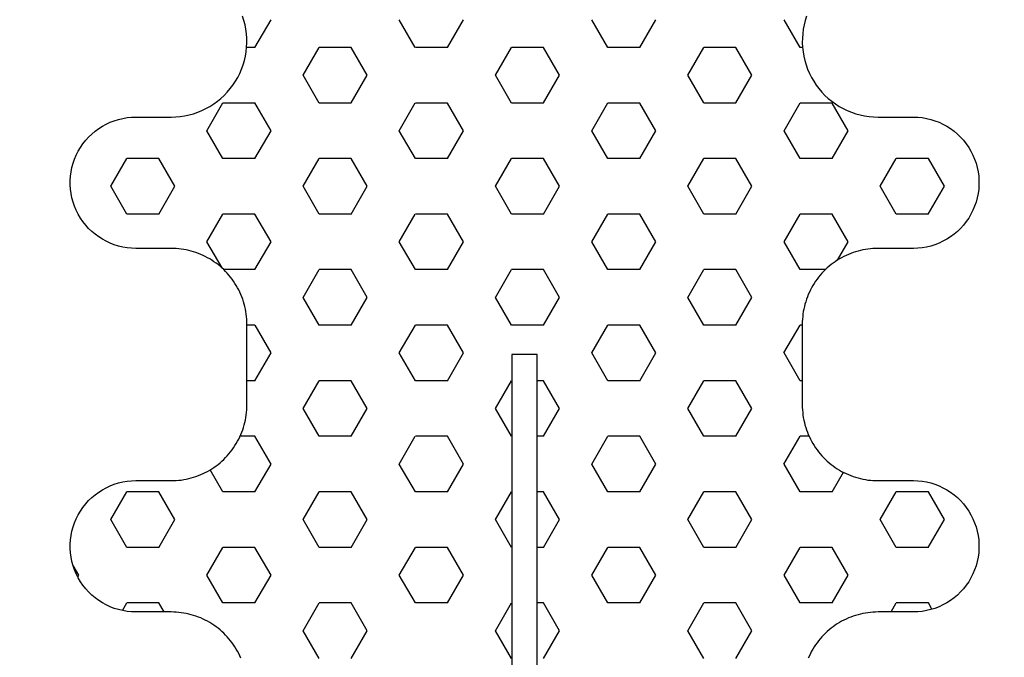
# Model space of a CAD drawing. Extents: x 4615668 to 9294084, y 5325188 to 10688993.
# Tile 33 of 256: x 4635352.97 to 4635354.92, y 5331396.98 to 5331398.24. Entities that reach past the tile are written whole.
import ezdxf

# ---------------------------------------------------------------- set-up
doc = ezdxf.new("R2010")
doc.units = 0
doc.header["$MEASUREMENT"] = 0
doc.layers.add('A_wymiary', color=152, linetype='Continuous', lineweight=5)
doc.layers.add('CrossSectionsProfils', color=7, linetype='Continuous')
doc.styles.add('wewn', font='arial.ttf', dxfattribs={"height": 12})
doc.dimstyles.new('Kopia 1do100 wew', dxfattribs={"dimscale": 0.5, "dimtxt": 8, "dimasz": 15, "dimexe": 20, "dimexo": 0, "dimgap": 5, "dimtad": 1, "dimdec": 0, "dimzin": 9, "dimtxsty": 'wewn', "dimblk": 'ARCHTICK', "dimcen": 3, "dimdle": 20, "dimclrd": 256, "dimclre": 256, "dimclrt": 256, "dimadec": 0, "dimazin": 2, "dimtfac": 1, "dimtdec": 0, "dimtix": 1, "dimtmove": 2, "dimatfit": 3, "dimldrblk": 'NONE', "dimfxl": 0, "dimtvp": 1, "dimtolj": 1, "dimtzin": 0, "dimlwd": 5, "dimlwe": 5, "dimarcsym": 0})

# ---------------------------------------------------------------- blocks, each defined once
blk = doc.blocks.new('Hatch84418', base_point=(6053.053, 1361.842))
at = {"layer": 'CrossSectionsProfils'}
for p, q in [((6442.598, 1336.419), (6442.915, 1336.969)), ((6445.773, 1336.42), (6445.455, 1336.969)), ((6446.407, 1336.419), (6446.725, 1336.969)), ((6449.583, 1336.42), (6449.265, 1336.969)), ((6450.218, 1336.419), (6450.535, 1336.969)), ((6453.393, 1336.419), (6453.075, 1336.969)), ((6442.547, 1336.419), (6442.597, 1336.419)), ((6443.55, 1335.87), (6443.867, 1336.419)), ((6443.867, 1336.419), (6444.502, 1336.419)), ((6444.82, 1335.87), (6444.502, 1336.42)), ((6445.772, 1336.419), (6446.407, 1336.419)), ((6447.36, 1335.869), (6447.677, 1336.419)), ((6447.677, 1336.419), (6448.312, 1336.419)), ((6448.63, 1335.87), (6448.312, 1336.419)), ((6449.583, 1336.419), (6450.217, 1336.419)), ((6451.17, 1335.869), (6451.487, 1336.419)), ((6451.487, 1336.419), (6452.123, 1336.419)), ((6452.44, 1335.87), (6452.123, 1336.419)), ((6453.393, 1336.419), (6453.559, 1336.419)), ((6443.868, 1335.32), (6443.55, 1335.87)), ((6444.502, 1335.32), (6444.82, 1335.87)), ((6447.678, 1335.32), (6447.36, 1335.87)), ((6448.312, 1335.319), (6448.63, 1335.869)), ((6451.487, 1335.32), (6451.17, 1335.87)), ((6452.123, 1335.319), (6452.44, 1335.869)), ((6441.645, 1334.77), (6441.962, 1335.319)), ((6441.962, 1335.319), (6442.597, 1335.319)), ((6442.915, 1334.77), (6442.598, 1335.32)), ((6443.867, 1335.319), (6444.502, 1335.319)), ((6445.455, 1334.769), (6445.772, 1335.319)), ((6445.772, 1335.319), (6446.407, 1335.319)), ((6446.725, 1334.77), (6446.408, 1335.32)), ((6447.677, 1335.319), (6448.312, 1335.319)), ((6449.265, 1334.77), (6449.583, 1335.319)), ((6449.583, 1335.319), (6450.217, 1335.319)), ((6450.535, 1334.77), (6450.218, 1335.32)), ((6451.487, 1335.319), (6452.123, 1335.319)), ((6453.075, 1334.77), (6453.393, 1335.32)), ((6453.393, 1335.319), (6454.027, 1335.319)), ((6454.345, 1334.77), (6454.027, 1335.32)), ((6441.962, 1334.22), (6441.645, 1334.77)), ((6442.597, 1334.22), (6442.915, 1334.77)), ((6445.772, 1334.22), (6445.455, 1334.77)), ((6446.407, 1334.219), (6446.725, 1334.769)), ((6449.583, 1334.22), (6449.265, 1334.77)), ((6450.217, 1334.219), (6450.535, 1334.769)), ((6453.393, 1334.22), (6453.075, 1334.77)), ((6454.027, 1334.219), (6454.345, 1334.769)), ((6439.74, 1333.67), (6440.057, 1334.22)), ((6440.057, 1334.22), (6440.692, 1334.22)), ((6441.01, 1333.67), (6440.692, 1334.22)), ((6441.962, 1334.22), (6442.597, 1334.22)), ((6443.55, 1333.67), (6443.867, 1334.22)), ((6443.867, 1334.22), (6444.502, 1334.22)), ((6444.82, 1333.67), (6444.502, 1334.22)), ((6445.772, 1334.22), (6446.407, 1334.22)), ((6447.36, 1333.67), (6447.678, 1334.22)), ((6447.677, 1334.22), (6448.312, 1334.22)), ((6448.63, 1333.67), (6448.312, 1334.22)), ((6449.583, 1334.22), (6450.217, 1334.22)), ((6451.17, 1333.67), (6451.487, 1334.22)), ((6451.487, 1334.22), (6452.123, 1334.22)), ((6452.44, 1333.67), (6452.123, 1334.22)), ((6453.393, 1334.22), (6454.027, 1334.22)), ((6454.98, 1333.67), (6455.297, 1334.219)), ((6455.297, 1334.22), (6455.932, 1334.22)), ((6456.25, 1333.67), (6455.933, 1334.22)), ((6440.058, 1333.12), (6439.74, 1333.67)), ((6440.692, 1333.12), (6441.01, 1333.67)), ((6443.868, 1333.12), (6443.55, 1333.67)), ((6444.502, 1333.12), (6444.82, 1333.67)), ((6447.678, 1333.12), (6447.36, 1333.67)), ((6448.312, 1333.12), (6448.63, 1333.67)), ((6451.488, 1333.12), (6451.17, 1333.67)), ((6452.123, 1333.12), (6452.44, 1333.67)), ((6455.297, 1333.12), (6454.98, 1333.67)), ((6455.933, 1333.12), (6456.25, 1333.67)), ((6440.057, 1333.12), (6440.692, 1333.12)), ((6441.645, 1332.57), (6441.962, 1333.12)), ((6441.962, 1333.12), (6442.597, 1333.12)), ((6442.915, 1332.57), (6442.598, 1333.12)), ((6443.867, 1333.12), (6444.502, 1333.12)), ((6445.455, 1332.57), (6445.772, 1333.12)), ((6445.772, 1333.12), (6446.407, 1333.12)), ((6446.725, 1332.57), (6446.408, 1333.12)), ((6447.677, 1333.12), (6448.312, 1333.12)), ((6449.265, 1332.57), (6449.583, 1333.12)), ((6449.583, 1333.12), (6450.217, 1333.12)), ((6450.535, 1332.57), (6450.218, 1333.12)), ((6451.487, 1333.12), (6452.123, 1333.12)), ((6453.075, 1332.57), (6453.393, 1333.12)), ((6453.393, 1333.12), (6454.027, 1333.12)), ((6454.345, 1332.57), (6454.028, 1333.12)), ((6455.297, 1333.12), (6455.932, 1333.12)), ((6441.853, 1332.21), (6441.645, 1332.57)), ((6442.597, 1332.02), (6442.915, 1332.57)), ((6445.772, 1332.02), (6445.455, 1332.57)), ((6446.408, 1332.02), (6446.725, 1332.57)), ((6449.583, 1332.02), (6449.265, 1332.57)), ((6450.217, 1332.02), (6450.535, 1332.57)), ((6453.393, 1332.02), (6453.075, 1332.57)), ((6454.046, 1332.053), (6454.345, 1332.57)), ((6442.095, 1332.02), (6442.597, 1332.02)), ((6443.55, 1331.47), (6443.867, 1332.02)), ((6443.867, 1332.02), (6444.502, 1332.02)), ((6444.82, 1331.47), (6444.502, 1332.02)), ((6445.772, 1332.02), (6446.407, 1332.02)), ((6447.36, 1331.47), (6447.678, 1332.02)), ((6447.677, 1332.02), (6448.312, 1332.02)), ((6448.63, 1331.47), (6448.312, 1332.02)), ((6449.583, 1332.02), (6450.217, 1332.02)), ((6451.17, 1331.47), (6451.487, 1332.02)), ((6451.487, 1332.02), (6452.123, 1332.02)), ((6452.44, 1331.47), (6452.123, 1332.02)), ((6453.393, 1332.02), (6454.011, 1332.02)), ((6443.868, 1330.92), (6443.55, 1331.47)), ((6444.502, 1330.92), (6444.82, 1331.47)), ((6447.678, 1330.92), (6447.36, 1331.47)), ((6448.312, 1330.92), (6448.63, 1331.47)), ((6451.488, 1330.92), (6451.17, 1331.47)), ((6452.123, 1330.92), (6452.44, 1331.47)), ((6442.553, 1330.92), (6442.597, 1330.92)), ((6442.916, 1330.37), (6442.598, 1330.92)), ((6443.867, 1330.92), (6444.502, 1330.92)), ((6445.455, 1330.37), (6445.772, 1330.92)), ((6445.772, 1330.92), (6446.407, 1330.92)), ((6446.725, 1330.37), (6446.408, 1330.92)), ((6447.677, 1330.92), (6448.312, 1330.92)), ((6449.265, 1330.37), (6449.583, 1330.92)), ((6449.583, 1330.92), (6450.217, 1330.92)), ((6450.535, 1330.37), (6450.217, 1330.92)), ((6451.487, 1330.92), (6452.123, 1330.92)), ((6453.075, 1330.37), (6453.392, 1330.92)), ((6453.393, 1330.92), (6453.553, 1330.92)), ((6442.597, 1329.82), (6442.915, 1330.37)), ((6445.772, 1329.82), (6445.455, 1330.37)), ((6446.408, 1329.82), (6446.725, 1330.37)), ((6449.583, 1329.82), (6449.265, 1330.37)), ((6450.217, 1329.82), (6450.535, 1330.37)), ((6453.393, 1329.82), (6453.075, 1330.37)), ((6442.553, 1329.82), (6442.597, 1329.82)), ((6443.55, 1329.27), (6443.867, 1329.82)), ((6443.867, 1329.82), (6444.502, 1329.82)), ((6444.82, 1329.271), (6444.502, 1329.82)), ((6445.772, 1329.82), (6446.407, 1329.82)), ((6447.36, 1329.27), (6447.677, 1329.82)), ((6447.677, 1329.82), (6447.803, 1329.82)), ((6448.303, 1329.82), (6448.312, 1329.82)), ((6448.63, 1329.271), (6448.312, 1329.82)), ((6449.583, 1329.82), (6450.217, 1329.82)), ((6451.17, 1329.27), (6451.487, 1329.82)), ((6451.487, 1329.82), (6452.123, 1329.82)), ((6452.44, 1329.27), (6452.123, 1329.82)), ((6453.393, 1329.82), (6453.553, 1329.82)), ((6443.868, 1328.721), (6443.55, 1329.271)), ((6444.502, 1328.72), (6444.82, 1329.27)), ((6447.678, 1328.72), (6447.36, 1329.27)), ((6448.312, 1328.72), (6448.63, 1329.27)), ((6451.487, 1328.72), (6451.17, 1329.27)), ((6452.122, 1328.72), (6452.44, 1329.27)), ((6442.418, 1328.72), (6442.597, 1328.72)), ((6442.916, 1328.171), (6442.598, 1328.721)), ((6443.867, 1328.72), (6444.502, 1328.72)), ((6445.455, 1328.171), (6445.772, 1328.72)), ((6445.772, 1328.72), (6446.407, 1328.72)), ((6446.725, 1328.171), (6446.408, 1328.72)), ((6447.677, 1328.72), (6447.803, 1328.72)), ((6448.303, 1328.72), (6448.312, 1328.72)), ((6449.265, 1328.17), (6449.583, 1328.72)), ((6449.583, 1328.72), (6450.217, 1328.72)), ((6450.535, 1328.171), (6450.218, 1328.721)), ((6451.487, 1328.72), (6452.123, 1328.72)), ((6453.075, 1328.17), (6453.393, 1328.72)), ((6453.393, 1328.72), (6453.688, 1328.72)), ((6441.963, 1327.621), (6441.739, 1328.009)), ((6442.597, 1327.62), (6442.915, 1328.17)), ((6445.772, 1327.621), (6445.455, 1328.171)), ((6446.407, 1327.62), (6446.725, 1328.17)), ((6449.583, 1327.621), (6449.265, 1328.171)), ((6450.217, 1327.62), (6450.535, 1328.17)), ((6453.393, 1327.62), (6453.075, 1328.17)), ((6454.027, 1327.621), (6454.28, 1328.058)), ((6439.74, 1327.071), (6440.057, 1327.621)), ((6440.057, 1327.62), (6440.692, 1327.62)), ((6441.01, 1327.071), (6440.692, 1327.621)), ((6441.962, 1327.62), (6442.597, 1327.62)), ((6443.55, 1327.071), (6443.868, 1327.62)), ((6443.867, 1327.62), (6444.502, 1327.62)), ((6444.82, 1327.071), (6444.503, 1327.621)), ((6445.772, 1327.62), (6446.407, 1327.62)), ((6447.36, 1327.071), (6447.677, 1327.62)), ((6447.677, 1327.62), (6447.803, 1327.62)), ((6448.303, 1327.62), (6448.312, 1327.62)), ((6448.63, 1327.071), (6448.312, 1327.621)), ((6449.583, 1327.62), (6450.217, 1327.62)), ((6451.17, 1327.071), (6451.487, 1327.62)), ((6451.487, 1327.62), (6452.123, 1327.62)), ((6452.44, 1327.071), (6452.123, 1327.621)), ((6453.393, 1327.62), (6454.027, 1327.62)), ((6454.98, 1327.07), (6455.297, 1327.62)), ((6455.297, 1327.62), (6455.932, 1327.62)), ((6456.25, 1327.071), (6455.933, 1327.621)), ((6440.058, 1326.521), (6439.74, 1327.071)), ((6440.692, 1326.521), (6441.01, 1327.071)), ((6443.868, 1326.521), (6443.55, 1327.071)), ((6444.502, 1326.521), (6444.82, 1327.071)), ((6447.678, 1326.521), (6447.36, 1327.071)), ((6448.312, 1326.521), (6448.63, 1327.071)), ((6451.488, 1326.521), (6451.17, 1327.071)), ((6452.123, 1326.521), (6452.44, 1327.071)), ((6455.297, 1326.521), (6454.98, 1327.071)), ((6455.932, 1326.521), (6456.25, 1327.071)), ((6440.057, 1326.521), (6440.692, 1326.521)), ((6441.645, 1325.971), (6441.962, 1326.521)), ((6441.962, 1326.521), (6442.597, 1326.521)), ((6442.915, 1325.971), (6442.598, 1326.521)), ((6443.867, 1326.521), (6444.502, 1326.521)), ((6445.455, 1325.971), (6445.772, 1326.521)), ((6445.772, 1326.521), (6446.407, 1326.521)), ((6446.725, 1325.971), (6446.408, 1326.521)), ((6447.677, 1326.521), (6447.803, 1326.521)), ((6448.303, 1326.521), (6448.312, 1326.521)), ((6449.265, 1325.971), (6449.583, 1326.521)), ((6449.583, 1326.521), (6450.217, 1326.521)), ((6450.535, 1325.971), (6450.217, 1326.521)), ((6451.487, 1326.521), (6452.123, 1326.521)), ((6453.075, 1325.971), (6453.393, 1326.521)), ((6453.393, 1326.521), (6454.027, 1326.521)), ((6454.345, 1325.971), (6454.027, 1326.521)), ((6455.297, 1326.521), (6455.932, 1326.521)), ((6456.885, 1325.971), (6456.997, 1326.165)), ((6441.962, 1325.421), (6441.645, 1325.971)), ((6442.598, 1325.421), (6442.915, 1325.971)), ((6445.773, 1325.421), (6445.455, 1325.971)), ((6446.407, 1325.421), (6446.725, 1325.971)), ((6449.583, 1325.421), (6449.265, 1325.971)), ((6450.217, 1325.421), (6450.535, 1325.971)), ((6453.393, 1325.421), (6453.075, 1325.971)), ((6454.027, 1325.421), (6454.345, 1325.971)), ((6456.904, 1325.938), (6456.885, 1325.971)), ((6439.985, 1325.296), (6440.057, 1325.421)), ((6440.057, 1325.421), (6440.692, 1325.421)), ((6440.796, 1325.242), (6440.692, 1325.421)), ((6441.962, 1325.421), (6442.597, 1325.421)), ((6443.55, 1324.871), (6443.867, 1325.421)), ((6443.867, 1325.421), (6444.502, 1325.421)), ((6444.82, 1324.871), (6444.503, 1325.421)), ((6445.772, 1325.421), (6446.407, 1325.421)), ((6447.36, 1324.871), (6447.677, 1325.421)), ((6447.677, 1325.421), (6447.803, 1325.421)), ((6448.303, 1325.421), (6448.312, 1325.421)), ((6448.63, 1324.871), (6448.312, 1325.421)), ((6449.583, 1325.421), (6450.217, 1325.421)), ((6451.17, 1324.871), (6451.487, 1325.421)), ((6451.487, 1325.421), (6452.123, 1325.421)), ((6452.44, 1324.871), (6452.123, 1325.421)), ((6453.393, 1325.421), (6454.027, 1325.421)), ((6455.194, 1325.242), (6455.297, 1325.421)), ((6455.297, 1325.421), (6455.932, 1325.421)), ((6456.02, 1325.27), (6455.933, 1325.421)), ((6443.868, 1324.321), (6443.55, 1324.871)), ((6444.502, 1324.321), (6444.82, 1324.871)), ((6447.678, 1324.321), (6447.36, 1324.871)), ((6448.312, 1324.321), (6448.63, 1324.871)), ((6451.487, 1324.321), (6451.17, 1324.871)), ((6452.123, 1324.321), (6452.44, 1324.871))]:
    blk.add_line(p, q, dxfattribs=at)
blk = doc.blocks.new('121040', base_point=(6448.053, 1341.842))
at = {"layer": 'CrossSectionsProfils', "flags": 128}
for points in [[(6447.803, 1307.311), (6447.803, 1330.34), (6448.303, 1330.34), (6448.303, 1307.311)], [(6453.672, 1324.327), (6453.693, 1324.373), (6453.715, 1324.418), (6453.738, 1324.463), (6453.763, 1324.506), (6453.789, 1324.549), (6453.817, 1324.591), (6453.846, 1324.632), (6453.876, 1324.671), (6453.908, 1324.71), (6453.941, 1324.748), (6453.975, 1324.785), (6454.011, 1324.82), (6454.047, 1324.854), (6454.085, 1324.887), (6454.124, 1324.919), (6454.164, 1324.949), (6454.205, 1324.979), (6454.246, 1325.006), (6454.289, 1325.032), (6454.333, 1325.057), (6454.377, 1325.081), (6454.422, 1325.102), (6454.468, 1325.123), (6454.514, 1325.142), (6454.562, 1325.159), (6454.609, 1325.174), (6454.657, 1325.188), (6454.706, 1325.201), (6454.755, 1325.212), (6454.804, 1325.221), (6454.854, 1325.228), (6454.903, 1325.234), (6454.953, 1325.238), (6455.003, 1325.241), (6455.053, 1325.242), (6455.053, 1325.242), (6455.753, 1325.242), (6455.84, 1325.245), (6455.927, 1325.253), (6456.012, 1325.268), (6456.097, 1325.288), (6456.18, 1325.314), (6456.261, 1325.345), (6456.34, 1325.382), (6456.416, 1325.423), (6456.489, 1325.47), (6456.559, 1325.522), (6456.625, 1325.578), (6456.688, 1325.638), (6456.746, 1325.703), (6456.8, 1325.771), (6456.849, 1325.842), (6456.894, 1325.917), (6456.933, 1325.995), (6456.967, 1326.075), (6456.995, 1326.157), (6457.018, 1326.24), (6457.035, 1326.326), (6457.047, 1326.412), (6457.053, 1326.498), (6457.053, 1326.585), (6457.047, 1326.672), (6457.035, 1326.758), (6457.018, 1326.843), (6456.995, 1326.927), (6456.967, 1327.009), (6456.933, 1327.089), (6456.894, 1327.167), (6456.849, 1327.241), (6456.8, 1327.313), (6456.746, 1327.381), (6456.688, 1327.446), (6456.625, 1327.506), (6456.559, 1327.562), (6456.489, 1327.614), (6456.416, 1327.66), (6456.34, 1327.702), (6456.261, 1327.739), (6456.18, 1327.77), (6456.097, 1327.796), (6456.012, 1327.816), (6455.927, 1327.83), (6455.84, 1327.839), (6455.753, 1327.842), (6455.753, 1327.842), (6455.053, 1327.842), (6455.003, 1327.843), (6454.953, 1327.845), (6454.903, 1327.849), (6454.854, 1327.855), (6454.804, 1327.863), (6454.755, 1327.872), (6454.706, 1327.883), (6454.657, 1327.895), (6454.609, 1327.909), (6454.562, 1327.925), (6454.514, 1327.942), (6454.468, 1327.961), (6454.422, 1327.981), (6454.377, 1328.003), (6454.333, 1328.026), (6454.289, 1328.051), (6454.246, 1328.078), (6454.205, 1328.105), (6454.164, 1328.134), (6454.124, 1328.165), (6454.085, 1328.196), (6454.047, 1328.229), (6454.011, 1328.264), (6453.975, 1328.299), (6453.941, 1328.336), (6453.908, 1328.373), (6453.876, 1328.412), (6453.846, 1328.452), (6453.817, 1328.493), (6453.789, 1328.535), (6453.763, 1328.577), (6453.738, 1328.621), (6453.715, 1328.665), (6453.693, 1328.71), (6453.672, 1328.756), (6453.654, 1328.803), (6453.636, 1328.85), (6453.621, 1328.897), (6453.607, 1328.946), (6453.594, 1328.994), (6453.583, 1329.043), (6453.574, 1329.092), (6453.567, 1329.142), (6453.561, 1329.192), (6453.557, 1329.242), (6453.554, 1329.292), (6453.553, 1329.342), (6453.553, 1329.342), (6453.553, 1330.942), (6453.554, 1330.992), (6453.557, 1331.042), (6453.561, 1331.092), (6453.567, 1331.142), (6453.574, 1331.191), (6453.583, 1331.241), (6453.594, 1331.29), (6453.607, 1331.338), (6453.621, 1331.386), (6453.636, 1331.434), (6453.654, 1331.481), (6453.672, 1331.527), (6453.693, 1331.573), (6453.715, 1331.618), (6453.738, 1331.663), (6453.763, 1331.706), (6453.789, 1331.749), (6453.817, 1331.791), (6453.846, 1331.832), (6453.876, 1331.871), (6453.908, 1331.91), (6453.941, 1331.948), (6453.975, 1331.985), (6454.011, 1332.02), (6454.047, 1332.054), (6454.085, 1332.087), (6454.124, 1332.119), (6454.164, 1332.149), (6454.205, 1332.178), (6454.246, 1332.206), (6454.289, 1332.232), (6454.333, 1332.257), (6454.377, 1332.281), (6454.422, 1332.302), (6454.468, 1332.323), (6454.514, 1332.342), (6454.562, 1332.359), (6454.609, 1332.375), (6454.657, 1332.389), (6454.706, 1332.401), (6454.755, 1332.412), (6454.804, 1332.421), (6454.854, 1332.428), (6454.903, 1332.434), (6454.953, 1332.438), (6455.003, 1332.441), (6455.053, 1332.442), (6455.053, 1332.442), (6455.753, 1332.442), (6455.84, 1332.445), (6455.927, 1332.453), (6456.012, 1332.468), (6456.097, 1332.488), (6456.18, 1332.514), (6456.261, 1332.545), (6456.34, 1332.582), (6456.416, 1332.623), (6456.489, 1332.67), (6456.559, 1332.722), (6456.625, 1332.778), (6456.688, 1332.838), (6456.746, 1332.902), (6456.8, 1332.971), (6456.849, 1333.042), (6456.894, 1333.117), (6456.933, 1333.195), (6456.967, 1333.275), (6456.995, 1333.357), (6457.018, 1333.44), (6457.035, 1333.526), (6457.047, 1333.612), (6457.053, 1333.698), (6457.053, 1333.785), (6457.047, 1333.872), (6457.035, 1333.958), (6457.018, 1334.043), (6456.995, 1334.127), (6456.967, 1334.209), (6456.933, 1334.289), (6456.894, 1334.367), (6456.849, 1334.441), (6456.8, 1334.513), (6456.746, 1334.581), (6456.688, 1334.646), (6456.625, 1334.706), (6456.559, 1334.762), (6456.489, 1334.814), (6456.416, 1334.86), (6456.34, 1334.902), (6456.261, 1334.939), (6456.18, 1334.97), (6456.097, 1334.996), (6456.012, 1335.016), (6455.927, 1335.03), (6455.84, 1335.039), (6455.753, 1335.042), (6455.753, 1335.042), (6455.053, 1335.042), (6454.964, 1335.044), (6454.875, 1335.052), (6454.786, 1335.066), (6454.699, 1335.084), (6454.612, 1335.108), (6454.528, 1335.137), (6454.445, 1335.171), (6454.364, 1335.209), (6454.286, 1335.253), (6454.21, 1335.301), (6454.138, 1335.353), (6454.069, 1335.41), (6454.003, 1335.471), (6453.941, 1335.535), (6453.883, 1335.604), (6453.829, 1335.675), (6453.78, 1335.75), (6453.735, 1335.827), (6453.694, 1335.907), (6453.659, 1335.989), (6453.628, 1336.073), (6453.603, 1336.159), (6453.583, 1336.246), (6453.568, 1336.334), (6453.558, 1336.423), (6453.554, 1336.513), (6453.555, 1336.602), (6453.561, 1336.691), (6453.572, 1336.78), (6453.589, 1336.868), (6453.611, 1336.955), (6453.639, 1337.04)], [(6442.468, 1337.04), (6442.496, 1336.955), (6442.518, 1336.868), (6442.534, 1336.78), (6442.546, 1336.691), (6442.552, 1336.602), (6442.553, 1336.513), (6442.549, 1336.423), (6442.539, 1336.334), (6442.524, 1336.246), (6442.504, 1336.159), (6442.479, 1336.073), (6442.448, 1335.989), (6442.413, 1335.907), (6442.372, 1335.827), (6442.327, 1335.75), (6442.278, 1335.675), (6442.224, 1335.604), (6442.166, 1335.535), (6442.104, 1335.471), (6442.038, 1335.41), (6441.969, 1335.353), (6441.896, 1335.301), (6441.821, 1335.253), (6441.743, 1335.209), (6441.662, 1335.171), (6441.579, 1335.137), (6441.494, 1335.108), (6441.408, 1335.084), (6441.32, 1335.066), (6441.232, 1335.052), (6441.143, 1335.044), (6441.053, 1335.042), (6441.053, 1335.042), (6440.354, 1335.042), (6440.267, 1335.039), (6440.18, 1335.03), (6440.095, 1335.016), (6440.01, 1334.996), (6439.927, 1334.97), (6439.846, 1334.939), (6439.767, 1334.902), (6439.691, 1334.86), (6439.618, 1334.814), (6439.548, 1334.762), (6439.481, 1334.706), (6439.419, 1334.646), (6439.361, 1334.581), (6439.307, 1334.513), (6439.258, 1334.441), (6439.213, 1334.367), (6439.174, 1334.289), (6439.14, 1334.209), (6439.112, 1334.127), (6439.089, 1334.043), (6439.072, 1333.958), (6439.06, 1333.872), (6439.054, 1333.785), (6439.054, 1333.698), (6439.06, 1333.612), (6439.072, 1333.526), (6439.089, 1333.44), (6439.112, 1333.357), (6439.14, 1333.275), (6439.174, 1333.195), (6439.213, 1333.117), (6439.258, 1333.042), (6439.307, 1332.971), (6439.361, 1332.902), (6439.419, 1332.838), (6439.481, 1332.778), (6439.548, 1332.722), (6439.618, 1332.67), (6439.691, 1332.623), (6439.767, 1332.582), (6439.846, 1332.545), (6439.927, 1332.514), (6440.01, 1332.488), (6440.095, 1332.468), (6440.18, 1332.453), (6440.267, 1332.445), (6440.354, 1332.442), (6440.354, 1332.442), (6441.053, 1332.442), (6441.104, 1332.441), (6441.154, 1332.438), (6441.204, 1332.434), (6441.253, 1332.428), (6441.303, 1332.421), (6441.352, 1332.412), (6441.401, 1332.401), (6441.45, 1332.389), (6441.498, 1332.375), (6441.545, 1332.359), (6441.593, 1332.342), (6441.639, 1332.323), (6441.685, 1332.302), (6441.73, 1332.281), (6441.774, 1332.257), (6441.818, 1332.232), (6441.86, 1332.206), (6441.902, 1332.178), (6441.943, 1332.149), (6441.983, 1332.119), (6442.022, 1332.087), (6442.06, 1332.054), (6442.096, 1332.02), (6442.132, 1331.985), (6442.166, 1331.948), (6442.199, 1331.91), (6442.23, 1331.871), (6442.261, 1331.832), (6442.29, 1331.791), (6442.318, 1331.749), (6442.344, 1331.706), (6442.369, 1331.663), (6442.392, 1331.618), (6442.414, 1331.573), (6442.435, 1331.527), (6442.453, 1331.481), (6442.47, 1331.434), (6442.486, 1331.386), (6442.5, 1331.338), (6442.513, 1331.29), (6442.523, 1331.241), (6442.533, 1331.191), (6442.54, 1331.142), (6442.546, 1331.092), (6442.55, 1331.042), (6442.553, 1330.992), (6442.553, 1330.942), (6442.553, 1330.942), (6442.553, 1329.342), (6442.553, 1329.292), (6442.55, 1329.242), (6442.546, 1329.192), (6442.54, 1329.142), (6442.533, 1329.092), (6442.523, 1329.043), (6442.513, 1328.994), (6442.5, 1328.946), (6442.486, 1328.897), (6442.47, 1328.85), (6442.453, 1328.803), (6442.435, 1328.756), (6442.414, 1328.71), (6442.392, 1328.665), (6442.369, 1328.621), (6442.344, 1328.577), (6442.318, 1328.535), (6442.29, 1328.493), (6442.261, 1328.452), (6442.23, 1328.412), (6442.199, 1328.373), (6442.166, 1328.336), (6442.132, 1328.299), (6442.096, 1328.264), (6442.06, 1328.229), (6442.022, 1328.196), (6441.983, 1328.165), (6441.943, 1328.134), (6441.902, 1328.105), (6441.86, 1328.078), (6441.818, 1328.051), (6441.774, 1328.026), (6441.73, 1328.003), (6441.685, 1327.981), (6441.639, 1327.961), (6441.593, 1327.942), (6441.545, 1327.925), (6441.498, 1327.909), (6441.45, 1327.895), (6441.401, 1327.883), (6441.352, 1327.872), (6441.303, 1327.863), (6441.253, 1327.855), (6441.204, 1327.849), (6441.154, 1327.845), (6441.104, 1327.843), (6441.053, 1327.842), (6441.053, 1327.842), (6440.354, 1327.842), (6440.267, 1327.839), (6440.18, 1327.83), (6440.095, 1327.816), (6440.01, 1327.796), (6439.927, 1327.77), (6439.846, 1327.739), (6439.767, 1327.702), (6439.691, 1327.66), (6439.618, 1327.614), (6439.548, 1327.562), (6439.481, 1327.506), (6439.419, 1327.446), (6439.361, 1327.381), (6439.307, 1327.313), (6439.258, 1327.241), (6439.213, 1327.167), (6439.174, 1327.089), (6439.14, 1327.009), (6439.112, 1326.927), (6439.089, 1326.843), (6439.072, 1326.758), (6439.06, 1326.672), (6439.054, 1326.585), (6439.054, 1326.498), (6439.06, 1326.412), (6439.072, 1326.326), (6439.089, 1326.24), (6439.112, 1326.157), (6439.14, 1326.075), (6439.174, 1325.995), (6439.213, 1325.917), (6439.258, 1325.842), (6439.307, 1325.771), (6439.361, 1325.703), (6439.419, 1325.638), (6439.481, 1325.578), (6439.548, 1325.522), (6439.618, 1325.47), (6439.691, 1325.423), (6439.767, 1325.382), (6439.846, 1325.345), (6439.927, 1325.314), (6440.01, 1325.288), (6440.095, 1325.268), (6440.18, 1325.253), (6440.267, 1325.245), (6440.354, 1325.242), (6440.354, 1325.242), (6441.053, 1325.242), (6441.104, 1325.241), (6441.154, 1325.238), (6441.204, 1325.234), (6441.253, 1325.228), (6441.303, 1325.221), (6441.352, 1325.212), (6441.401, 1325.201), (6441.45, 1325.188), (6441.498, 1325.174), (6441.545, 1325.159), (6441.593, 1325.142), (6441.639, 1325.123), (6441.685, 1325.102), (6441.73, 1325.081), (6441.774, 1325.057), (6441.818, 1325.032), (6441.86, 1325.006), (6441.902, 1324.979), (6441.943, 1324.949), (6441.983, 1324.919), (6442.022, 1324.887), (6442.06, 1324.854), (6442.096, 1324.82), (6442.132, 1324.785), (6442.166, 1324.748), (6442.199, 1324.71), (6442.23, 1324.671), (6442.261, 1324.632), (6442.29, 1324.591), (6442.318, 1324.549), (6442.344, 1324.506), (6442.369, 1324.463), (6442.392, 1324.418), (6442.414, 1324.373), (6442.435, 1324.327)]]:
    blk.add_lwpolyline(points, dxfattribs=at)
at = {"layer": 'CrossSectionsProfils'}
blk.add_blockref('Hatch84418', (6053.053, 1361.842), dxfattribs=at)
blk = doc.blocks.new('_ArchTick')
at = {"color": 0, "linetype": 'ByBlock', "const_width": 0.15}
blk.add_lwpolyline([(-0.5, -0.5), (0.5, 0.5)], dxfattribs=at)
blk = doc.blocks.new('*D5553')
at = {"layer": 'A_wymiary', "lineweight": 5, "ltscale": 40}
for p, q in [((4635300.4677, 5331391.1035), (4635300.4677, 5331343.6035)), ((4635356.4665, 5331391.1035), (4635356.4665, 5331343.6035)), ((4635290.4677, 5331353.6035), (4635366.4665, 5331353.6035))]:
    blk.add_line(p, q, dxfattribs=at)
at = {"layer": 'Defpoints', "color": 0}
for p in [(4635300.4677, 5331405.9973), (4635356.4665, 5331405.9973), (4635356.4665, 5331353.6035)]:
    blk.add_point(p, dxfattribs=at)
at = {"layer": 'A_wymiary', "linetype": 'ByBlock', "lineweight": 5, "xscale": 7.5, "yscale": 7.5, "zscale": 7.5, "rotation": 180}
blk.add_blockref('_ArchTick', (4635300.4677, 5331353.6035), dxfattribs=at)
at = {"layer": 'A_wymiary', "linetype": 'ByBlock', "lineweight": 5, "xscale": 7.5, "yscale": 7.5, "zscale": 7.5}
blk.add_blockref('_ArchTick', (4635356.4665, 5331353.6035), dxfattribs=at)
at = {"layer": 'A_wymiary', "ltscale": 40, "insert": (4635328.4671, 5331362.2304), "char_height": 12, "attachment_point": 5, "style": 'wewn'}
blk.add_mtext('\\A1;56', dxfattribs=at)
blk = doc.blocks.new('_None')

msp = doc.modelspace()

# ---------------------------------------------------------------- block references
at = {"layer": 'CrossSectionsProfils', "xscale": 0.1, "yscale": -0.1, "zscale": 0.1, "rotation": 180}
msp.add_blockref('121040', (4635353.9664, 5331398.7251), dxfattribs=at)
msp.add_blockref('121040', (4635353.9664, 5331398.7251), dxfattribs=at)

# ---------------------------------------------------------------- dimensions: what is measured, and where the dimension line sits
at = {"layer": 'A_wymiary', "ltscale": 40}
dim = msp.add_linear_dim(base=(4635356.4665, 5331353.6035), p1=(4635300.4677, 5331405.9973), p2=(4635356.4665, 5331405.9973), dimstyle='Kopia 1do100 wew', override={"dimtxsty": 'wewn', "dimldrblk": 'None'}, dxfattribs=at)
dim.commit()
dim.dimension.update_dxf_attribs({"geometry": '*D5553', "text_midpoint": (4635328.4671, 5331362.2304)})

doc.saveas('drawing.dxf')
